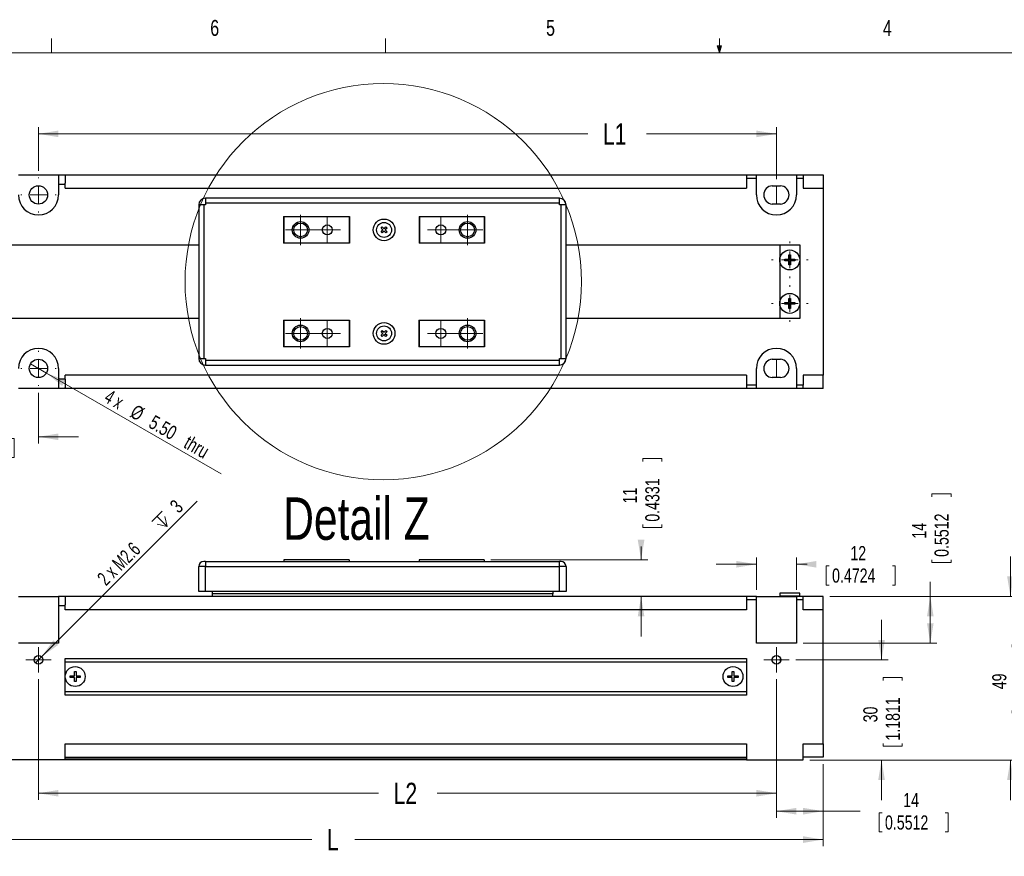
# Model space of a CAD drawing. Header units: millimetres. Extents: x 11 to 421, y 5 to 275.
# Tile 3 of 4: x 111 to 259, y 150 to 275. Entities that reach past the tile are written whole.
import ezdxf

# ---------------------------------------------------------------- set-up
doc = ezdxf.new("R2010")
doc.units = ezdxf.units.MM
doc.styles.add('SLDTEXTSTYLE0', font='TXT', dxfattribs={"width": 0.75})
doc.styles.add('SLDTEXTSTYLE1', font='TXT', dxfattribs={"width": 0.694444})
doc.styles.add('SLDTEXTSTYLE2', font='TXT', dxfattribs={"width": 0.6875})
doc.dimstyles.new('SLDDIMSTYLE0', dxfattribs={"dimtxt": 3.175, "dimasz": 3, "dimexe": 0, "dimexo": 0.0625, "dimgap": 0.79375, "dimtad": 0, "dimlfac": 2, "dimrnd": 1e-09, "dimzin": 12, "dimdsep": 46, "dimtxsty": 'SLDTEXTSTYLE0', "dimsah": 1, "dimcen": 0.09, "dimadec": 0, "dimazin": 0, "dimtfac": 1, "dimtofl": 0, "dimtmove": 0, "dimatfit": 3, "dimfxl": 1, "dimtolj": 1, "dimtzin": 12, "dimarcsym": 0})
doc.dimstyles.new('SLDDIMSTYLE1', dxfattribs={"dimtxt": 2.116667, "dimasz": 3, "dimexe": 0, "dimexo": 0.0625, "dimgap": 0.529167, "dimtad": 0, "dimlfac": 2, "dimrnd": 1e-09, "dimzin": 12, "dimdsep": 46, "dimtxsty": 'SLDTEXTSTYLE0', "dimsah": 1, "dimcen": 0.09, "dimadec": 0, "dimazin": 0, "dimtfac": 1, "dimtofl": 0, "dimtmove": 0, "dimatfit": 3, "dimfxl": 1, "dimtolj": 1, "dimtzin": 12, "dimarcsym": 0})
doc.dimstyles.new('SLDDIMSTYLE2', dxfattribs={"dimtxt": 2.116667, "dimasz": 3, "dimexe": 0, "dimexo": 0.0625, "dimgap": 0.529167, "dimtad": 0, "dimlfac": 2, "dimrnd": 1e-09, "dimzin": 12, "dimdsep": 46, "dimtxsty": 'SLDTEXTSTYLE0', "dimsah": 1, "dimcen": 0.09, "dimadec": 0, "dimazin": 0, "dimtfac": 1, "dimtofl": 0, "dimtmove": 0, "dimatfit": 3, "dimfxl": 1, "dimtolj": 1, "dimtzin": 12, "dimarcsym": 0})
doc.dimstyles.new('SLDDIMSTYLE3', dxfattribs={"dimtxt": 2.116667, "dimasz": 3, "dimexe": 0, "dimexo": 0.0625, "dimgap": 0.529167, "dimtad": 2, "dimlfac": 2, "dimrnd": 1e-09, "dimzin": 12, "dimdsep": 46, "dimtxsty": 'SLDTEXTSTYLE0', "dimsah": 1, "dimcen": 0.09, "dimadec": 0, "dimazin": 0, "dimtfac": 1, "dimtmove": 0, "dimatfit": 3, "dimfxl": 1, "dimtolj": 1, "dimtzin": 12, "dimarcsym": 0})
doc.dimstyles.new('SLDDIMSTYLE4', dxfattribs={"dimtxt": 2.116667, "dimasz": 3, "dimexe": 0, "dimexo": 0.0625, "dimgap": 0.529167, "dimtad": 2, "dimlfac": 2, "dimrnd": 1e-09, "dimzin": 4, "dimdsep": 46, "dimtxsty": 'SLDTEXTSTYLE0', "dimsah": 1, "dimcen": 0.09, "dimadec": 0, "dimazin": 0, "dimtfac": 1, "dimtmove": 0, "dimatfit": 3, "dimfxl": 1, "dimtolj": 1, "dimtzin": 12, "dimarcsym": 0})

# ---------------------------------------------------------------- blocks, each defined once
blk = doc.blocks.new('*D4')
at = {"color": 7, "linetype": 'Continuous', "lineweight": 0}
for p, q in [((231.44, 163.79), (231.44, 151.47)), ((87.94, 163.39), (87.94, 151.47)), ((87.94, 152.47), (154.9, 152.47)), ((231.44, 152.47), (161.33, 152.47))]:
    blk.add_line(p, q, dxfattribs=at)
for points in [[(87.94, 152.47), (90.94, 151.97), (90.94, 152.97)], [(231.44, 152.47), (228.44, 152.97), (228.44, 151.97)]]:
    blk.add_solid(points, dxfattribs=at)
at = {"color": 7, "linetype": 'Continuous', "lineweight": 0, "insert": (157.13, 154.04), "char_height": 3.17, "attachment_point": 1, "style": 'SLDTEXTSTYLE0'}
blk.add_mtext('L', dxfattribs=at)
blk = doc.blocks.new('*D5')
at = {"color": 7, "linetype": 'Continuous', "lineweight": 0}
for p, q in [((113.94, 176.49), (113.94, 158.41)), ((224.44, 176.49), (224.44, 158.41)), ((113.94, 159.41), (164.88, 159.41)), ((224.44, 159.41), (173.65, 159.41))]:
    blk.add_line(p, q, dxfattribs=at)
for points in [[(113.94, 159.41), (116.94, 158.91), (116.94, 159.91)], [(224.44, 159.41), (221.44, 159.91), (221.44, 158.91)]]:
    blk.add_solid(points, dxfattribs=at)
at = {"color": 7, "linetype": 'Continuous', "lineweight": 0, "insert": (167.11, 160.98), "char_height": 3.175, "attachment_point": 1, "style": 'SLDTEXTSTYLE0'}
blk.add_mtext('L2', dxfattribs=at)
blk = doc.blocks.new('*D6')
at = {"color": 7, "linetype": 'Continuous', "lineweight": 0}
for p, q in [((224.44, 176.49), (224.44, 155.72)), ((231.44, 163.79), (231.44, 155.72)), ((224.44, 156.72), (231.44, 156.72)), ((231.44, 156.72), (236.97, 156.72)), ((239.84, 156.47), (239.84, 153.61)), ((239.84, 156.47), (240.27, 156.47)), ((250.15, 156.47), (249.72, 156.47)), ((250.15, 156.47), (250.15, 153.61)), ((239.84, 153.61), (240.27, 153.61)), ((250.15, 153.61), (249.72, 153.61))]:
    blk.add_line(p, q, dxfattribs=at)
for points in [[(224.44, 156.72), (227.44, 156.22), (227.44, 157.22)], [(231.44, 156.72), (228.44, 157.22), (228.44, 156.22)]]:
    blk.add_solid(points, dxfattribs=at)
at = {"color": 7, "linetype": 'Continuous', "lineweight": 0, "char_height": 2.117, "attachment_point": 1, "style": 'SLDTEXTSTYLE0'}
for s, insert in [('14', (243.43, 159.45)), ('0.5512', (240.7, 156.09))]:
    blk.add_mtext(s, dxfattribs=dict(at, insert=insert))
blk = doc.blocks.new('*D7')
at = {"color": 7, "linetype": 'Continuous', "lineweight": 0}
for p, q in [((240.19, 179.39), (240.19, 185.39)), ((227.34, 179.39), (241.19, 179.39)), ((240.44, 176.75), (243.3, 176.75)), ((240.44, 176.75), (240.44, 176.32)), ((243.3, 176.75), (243.3, 176.32)), ((240.44, 166.44), (240.44, 166.87)), ((243.3, 166.44), (243.3, 166.87)), ((240.44, 166.44), (243.3, 166.44)), ((229.44, 164.39), (241.19, 164.39)), ((240.19, 164.39), (240.19, 158.39))]:
    blk.add_line(p, q, dxfattribs=at)
for points in [[(240.19, 179.39), (240.69, 182.39), (239.69, 182.39)], [(240.19, 164.39), (239.69, 161.39), (240.69, 161.39)]]:
    blk.add_solid(points, dxfattribs=at)
at = {"color": 7, "linetype": 'Continuous', "lineweight": 0, "char_height": 2.117, "attachment_point": 1, "rotation": 90, "style": 'SLDTEXTSTYLE0'}
for s, insert in [('1.1811', (240.82, 167.3)), ('30', (237.46, 170.03))]:
    blk.add_mtext(s, dxfattribs=dict(at, insert=insert))
blk = doc.blocks.new('*D8')
at = {"color": 7, "linetype": 'Continuous', "lineweight": 0}
for p, q in [((247.74, 204.27), (250.6, 204.27)), ((247.74, 204.27), (247.74, 203.84)), ((250.6, 204.27), (250.6, 203.84)), ((247.74, 193.96), (247.74, 194.39)), ((247.74, 193.96), (250.6, 193.96)), ((250.6, 193.96), (250.6, 194.39)), ((247.49, 188.89), (247.49, 191.09)), ((232.44, 188.89), (248.49, 188.89)), ((247.49, 181.89), (247.49, 188.89)), ((228.44, 181.89), (248.49, 181.89))]:
    blk.add_line(p, q, dxfattribs=at)
for points in [[(247.49, 188.89), (246.99, 185.89), (247.99, 185.89)], [(247.49, 181.89), (247.99, 184.89), (246.99, 184.89)]]:
    blk.add_solid(points, dxfattribs=at)
at = {"color": 7, "linetype": 'Continuous', "lineweight": 0, "char_height": 2.117, "attachment_point": 1, "rotation": 90, "style": 'SLDTEXTSTYLE0'}
for s, insert in [('0.5512', (248.12, 194.82)), ('14', (244.76, 197.55))]:
    blk.add_mtext(s, dxfattribs=dict(at, insert=insert))
blk = doc.blocks.new('*D9')
at = {"color": 7, "linetype": 'Continuous', "lineweight": 0}
for p, q in [((259.49, 188.89), (259.49, 194.89)), ((232.44, 188.89), (260.49, 188.89)), ((259.74, 181.71), (262.6, 181.71)), ((259.74, 181.71), (259.74, 181.28)), ((262.6, 181.71), (262.6, 181.28)), ((259.74, 171.4), (259.74, 171.83)), ((259.74, 171.4), (262.6, 171.4)), ((262.6, 171.4), (262.6, 171.83)), ((229.44, 164.39), (260.49, 164.39)), ((259.49, 164.39), (259.49, 158.39))]:
    blk.add_line(p, q, dxfattribs=at)
for points in [[(259.49, 188.89), (259.99, 191.89), (258.99, 191.89)], [(259.49, 164.39), (258.99, 161.39), (259.99, 161.39)]]:
    blk.add_solid(points, dxfattribs=at)
at = {"color": 7, "linetype": 'Continuous', "lineweight": 0, "char_height": 2.117, "attachment_point": 1, "rotation": 90, "style": 'SLDTEXTSTYLE0'}
for s, insert in [('1.9291', (260.12, 172.26)), ('49', (256.76, 174.99))]:
    blk.add_mtext(s, dxfattribs=dict(at, insert=insert))
blk = doc.blocks.new('*D10')
at = {"color": 7, "linetype": 'Continuous', "lineweight": 0}
for p, q in [((221.44, 189.89), (221.44, 194.71)), ((227.44, 189.89), (227.44, 194.71)), ((221.44, 193.71), (215.44, 193.71)), ((227.44, 193.71), (229.05, 193.71)), ((231.92, 193.46), (231.92, 190.6)), ((231.92, 193.46), (232.35, 193.46)), ((242.24, 193.46), (241.81, 193.46)), ((242.24, 193.46), (242.24, 190.6)), ((231.92, 190.6), (232.35, 190.6)), ((242.24, 190.6), (241.81, 190.6))]:
    blk.add_line(p, q, dxfattribs=at)
for points in [[(221.44, 193.71), (218.44, 194.21), (218.44, 193.21)], [(227.44, 193.71), (230.44, 193.21), (230.44, 194.21)]]:
    blk.add_solid(points, dxfattribs=at)
at = {"color": 7, "linetype": 'Continuous', "lineweight": 0, "char_height": 2.117, "attachment_point": 1, "style": 'SLDTEXTSTYLE0'}
for s, insert in [('12', (235.52, 196.44)), ('0.4724', (232.78, 193.08))]:
    blk.add_mtext(s, dxfattribs=dict(at, insert=insert))
blk = doc.blocks.new('*D11')
at = {"color": 7, "linetype": 'Continuous', "lineweight": 0}
for p, q in [((204.43, 209.55), (207.29, 209.55)), ((204.43, 209.55), (204.43, 209.12)), ((207.29, 209.55), (207.29, 209.12)), ((204.43, 199.24), (204.43, 199.67)), ((204.43, 199.24), (207.29, 199.24)), ((207.29, 199.24), (207.29, 199.67)), ((204.18, 194.39), (204.18, 196.36)), ((181.69, 194.39), (205.18, 194.39)), ((204.18, 188.89), (204.18, 182.89))]:
    blk.add_line(p, q, dxfattribs=at)
for points in [[(204.18, 194.39), (204.68, 197.39), (203.68, 197.39)], [(204.18, 188.89), (203.68, 185.89), (204.68, 185.89)]]:
    blk.add_solid(points, dxfattribs=at)
at = {"color": 7, "linetype": 'Continuous', "lineweight": 0, "char_height": 2.117, "attachment_point": 1, "rotation": 90, "style": 'SLDTEXTSTYLE0'}
for s, insert in [('0.4331', (204.81, 200.09)), ('11', (201.45, 202.83))]:
    blk.add_mtext(s, dxfattribs=dict(at, insert=insert))
blk = doc.blocks.new('SW_SYMBOL_HOLE_DEPTH')
at = {"color": 0, "linetype": 'Continuous', "lineweight": 0}
for p, q in [((0, 875), (800, 875)), ((100, 555), (400, 75)), ((400, 875), (400, 75)), ((700, 555), (400, 75))]:
    blk.add_line(p, q, dxfattribs=at)
blk = doc.blocks.new('*D12')
at = {"color": 7, "linetype": 'Continuous', "lineweight": 0}
for q in [(137.73, 203.18), (113.48, 178.93)]:
    blk.add_line((114.4, 179.85), q, dxfattribs=at)
blk.add_solid([(114.4, 179.85), (116.88, 181.62), (116.17, 182.33)], dxfattribs=at)
at = {"color": 7, "linetype": 'Continuous', "lineweight": 0, "xscale": 0.0027037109, "yscale": 0.0027037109, "zscale": 0.0027037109, "rotation": 45}
blk.add_blockref('SW_SYMBOL_HOLE_DEPTH', (132.6, 198.46), dxfattribs=at)
at = {"color": 7, "linetype": 'Continuous', "lineweight": 0, "char_height": 2.117, "attachment_point": 1, "rotation": 45}
for s, insert, style in [(' 3', (133.02, 202.32), 'SLDTEXTSTYLE0'), ('2 x M2.6 ', (122.56, 191.87), 'SLDTEXTSTYLE1')]:
    blk.add_mtext(s, dxfattribs=dict(at, insert=insert, style=style))
blk = doc.blocks.new('SW_CENTERMARKSYMBOL_0')
at = {"color": 0, "linetype": 'Continuous', "lineweight": 0}
for p, q in [((0, 1.25), (0, 1.9)), ((-1.25, 0), (-1.9, 0)), ((0, 0), (-1.25, 0)), ((0, 0), (0, 1.25)), ((0, 0), (0, -1.25)), ((0, 0), (1.25, 0)), ((1.25, 0), (1.9, 0)), ((0, -1.25), (0, -1.9))]:
    blk.add_line(p, q, dxfattribs=at)
blk = doc.blocks.new('SW_CENTERMARKSYMBOL_1')
at = {"color": 0, "linetype": 'Continuous', "lineweight": 0}
for p, q in [((0, 1.25), (0, 1.9)), ((-1.25, 0), (-1.9, 0)), ((0, 0), (-1.25, 0)), ((0, 0), (0, 1.25)), ((0, 0), (0, -1.25)), ((0, 0), (1.25, 0)), ((1.25, 0), (1.9, 0)), ((0, -1.25), (0, -1.9))]:
    blk.add_line(p, q, dxfattribs=at)
blk = doc.blocks.new('*D19')
at = {"color": 7, "linetype": 'Continuous', "lineweight": 0}
for p, q in [((113.94, 252.67), (113.94, 259.19)), ((113.94, 258.19), (196.23, 258.19)), ((224.44, 258.19), (205.01, 258.19)), ((224.44, 251.42), (224.44, 259.19))]:
    blk.add_line(p, q, dxfattribs=at)
for points in [[(113.94, 258.19), (116.94, 257.69), (116.94, 258.69)], [(224.44, 258.19), (221.44, 258.69), (221.44, 257.69)]]:
    blk.add_solid(points, dxfattribs=at)
at = {"color": 7, "linetype": 'Continuous', "lineweight": 0, "insert": (198.46, 259.76), "char_height": 3.175, "attachment_point": 1, "style": 'SLDTEXTSTYLE0'}
blk.add_mtext('L1', dxfattribs=at)
blk = doc.blocks.new('*D20')
at = {"color": 7, "linetype": 'Continuous', "lineweight": 0}
for p, q in [((96.44, 219.42), (96.44, 211.81)), ((113.94, 219.42), (113.94, 211.81)), ((96.44, 212.81), (90.44, 212.81)), ((99.97, 212.56), (99.97, 209.7)), ((99.97, 212.56), (100.4, 212.56)), ((110.28, 212.56), (109.85, 212.56)), ((110.28, 212.56), (110.28, 209.7)), ((113.94, 212.81), (119.94, 212.81)), ((99.97, 209.7), (100.4, 209.7)), ((110.28, 209.7), (109.85, 209.7))]:
    blk.add_line(p, q, dxfattribs=at)
for points in [[(96.44, 212.81), (93.44, 213.31), (93.44, 212.31)], [(113.94, 212.81), (116.94, 212.31), (116.94, 213.31)]]:
    blk.add_solid(points, dxfattribs=at)
at = {"color": 7, "linetype": 'Continuous', "lineweight": 0, "char_height": 2.117, "attachment_point": 1, "style": 'SLDTEXTSTYLE0'}
for s, insert in [('35', (103.56, 215.54)), ('1.3780', (100.83, 212.18))]:
    blk.add_mtext(s, dxfattribs=dict(at, insert=insert))
blk = doc.blocks.new('*D24')
at = {"color": 7, "linetype": 'Continuous', "lineweight": 0}
for q in [(112.75, 223.74), (141.3, 207.26)]:
    blk.add_line((115.13, 222.36), q, dxfattribs=at)
blk.add_solid([(115.13, 222.36), (117.48, 220.43), (117.98, 221.29)], dxfattribs=at)
at = {"color": 7, "linetype": 'Continuous', "lineweight": 0, "char_height": 2.117, "attachment_point": 1, "rotation": 330}
for s, insert, style in [('4 x ', (124.68, 219.99), 'SLDTEXTSTYLE2'), ('%%c', (128.56, 217.75), 'SLDTEXTSTYLE0'), ('5.50', (131.33, 216.16), 'SLDTEXTSTYLE0'), (' thru', (136.07, 213.42), 'SLDTEXTSTYLE0')]:
    blk.add_mtext(s, dxfattribs=dict(at, insert=insert, style=style))
blk = doc.blocks.new('SW_CENTERMARKSYMBOL_2')
at = {"color": 0, "linetype": 'Continuous', "lineweight": 0}
for p, q in [((0, 1.25), (0, 2.2835)), ((-1.25, 0), (-2.2835, 0)), ((0, 0), (-1.25, 0)), ((0, 0), (0, 1.25)), ((0, 0), (0, -1.25)), ((0, 0), (1.25, 0)), ((1.25, 0), (2.2835, 0)), ((0, -1.25), (0, -2.2835))]:
    blk.add_line(p, q, dxfattribs=at)
blk = doc.blocks.new('SW_CENTERMARKSYMBOL_3')
at = {"color": 0, "linetype": 'Continuous', "lineweight": 0}
for p, q in [((0, 1.25), (0, 2.2835)), ((-1.25, 0), (-2.2835, 0)), ((0, 0), (-1.25, 0)), ((0, 0), (0, 1.25)), ((0, 0), (0, -1.25)), ((0, 0), (1.25, 0)), ((1.25, 0), (2.2835, 0)), ((0, -1.25), (0, -2.2835))]:
    blk.add_line(p, q, dxfattribs=at)
blk = doc.blocks.new('SW_CENTERMARKSYMBOL_4')
at = {"color": 0, "linetype": 'Continuous', "lineweight": 0}
for p, q in [((0, 1.25), (0, 2.2835)), ((-1.25, 0), (-2.2835, 0)), ((0, 0), (-1.25, 0)), ((0, 0), (0, 1.25)), ((0, 0), (0, -1.25)), ((0, 0), (1.25, 0)), ((1.25, 0), (2.2835, 0)), ((0, -1.25), (0, -2.2835))]:
    blk.add_line(p, q, dxfattribs=at)
blk = doc.blocks.new('SW_CENTERMARKSYMBOL_5')
at = {"color": 0, "linetype": 'Continuous', "lineweight": 0}
for p, q in [((0, 1.25), (0, 2.2835)), ((-1.25, 0), (-2.2835, 0)), ((0, 0), (-1.25, 0)), ((0, 0), (0, 1.25)), ((0, 0), (0, -1.25)), ((0, 0), (1.25, 0)), ((1.25, 0), (2.2835, 0)), ((0, -1.25), (0, -2.2835))]:
    blk.add_line(p, q, dxfattribs=at)
blk = doc.blocks.new('SW_CENTERMARKSYMBOL_6')
at = {"color": 0, "linetype": 'Continuous', "lineweight": 0}
for p, q in [((0, 1.25), (0, 2)), ((-1.25, 0), (-2, 0)), ((0, 0), (-1.25, 0)), ((0, 0), (0, 1.25)), ((0, 0), (0, -1.25)), ((0, 0), (1.25, 0)), ((1.25, 0), (2, 0)), ((0, -1.25), (0, -2))]:
    blk.add_line(p, q, dxfattribs=at)
blk = doc.blocks.new('SW_CENTERMARKSYMBOL_7')
at = {"color": 0, "linetype": 'Continuous', "lineweight": 0}
for p, q in [((0, 1.25), (0, 2)), ((-1.25, 0), (-2, 0)), ((0, 0), (-1.25, 0)), ((0, 0), (0, 1.25)), ((0, 0), (0, -1.25)), ((0, 0), (1.25, 0)), ((1.25, 0), (2, 0)), ((0, -1.25), (0, -2))]:
    blk.add_line(p, q, dxfattribs=at)
blk = doc.blocks.new('SW_CENTERMARKSYMBOL_8')
at = {"color": 0, "linetype": 'Continuous', "lineweight": 0}
for p, q in [((0, 1.25), (0, 2)), ((-1.25, 0), (-2, 0)), ((0, 0), (-1.25, 0)), ((0, 0), (0, 1.25)), ((0, 0), (0, -1.25)), ((0, 0), (1.25, 0)), ((1.25, 0), (2, 0)), ((0, -1.25), (0, -2))]:
    blk.add_line(p, q, dxfattribs=at)
blk = doc.blocks.new('SW_CENTERMARKSYMBOL_9')
at = {"color": 0, "linetype": 'Continuous', "lineweight": 0}
for p, q in [((0, 1.25), (0, 2)), ((-1.25, 0), (-2, 0)), ((0, 0), (-1.25, 0)), ((0, 0), (0, 1.25)), ((0, 0), (0, -1.25)), ((0, 0), (1.25, 0)), ((1.25, 0), (2, 0)), ((0, -1.25), (0, -2))]:
    blk.add_line(p, q, dxfattribs=at)
blk = doc.blocks.new('SW_CENTERMARKSYMBOL_10')
at = {"color": 0, "linetype": 'Continuous', "lineweight": 0}
for p, q in [((0, 2.5), (0, 2.745)), ((-2.5, 0), (-2.745, 0)), ((0, 0), (-1.25, 0)), ((0, 0), (0, 1.25)), ((0, 0), (0, -1.25)), ((0, 0), (1.25, 0)), ((2.5, 0), (2.745, 0)), ((0, -2.5), (0, -2.745))]:
    blk.add_line(p, q, dxfattribs=at)
blk = doc.blocks.new('SW_CENTERMARKSYMBOL_11')
at = {"color": 0, "linetype": 'Continuous', "lineweight": 0}
for p, q in [((0, 2.5), (0, 2.745)), ((-2.5, 0), (-2.745, 0)), ((0, 0), (-1.25, 0)), ((0, 0), (0, 1.25)), ((0, 0), (0, -1.25)), ((0, 0), (1.25, 0)), ((2.5, 0), (2.745, 0)), ((0, -2.5), (0, -2.745))]:
    blk.add_line(p, q, dxfattribs=at)
blk = doc.blocks.new('SW_CENTERMARKSYMBOL_15')
at = {"color": 0, "linetype": 'Continuous', "lineweight": 0}
for p, q in [((0, 2.5), (0, 2.625)), ((-2.5, 0), (-2.625, 0)), ((0, 0), (-1.25, 0)), ((0, 0), (0, 1.25)), ((0, 0), (0, -1.25)), ((0, 0), (1.25, 0)), ((2.5, 0), (2.625, 0)), ((0, -2.5), (0, -2.625))]:
    blk.add_line(p, q, dxfattribs=at)
blk = doc.blocks.new('SW_CENTERMARKSYMBOL_16')
at = {"color": 0, "linetype": 'Continuous', "lineweight": 0}
for p, q in [((0, 2.5), (0, 2.625)), ((-2.5, 0), (-2.625, 0)), ((0, 0), (-1.25, 0)), ((0, 0), (0, 1.25)), ((0, 0), (0, -1.25)), ((0, 0), (1.25, 0)), ((2.5, 0), (2.625, 0)), ((0, -2.5), (0, -2.625))]:
    blk.add_line(p, q, dxfattribs=at)

msp = doc.modelspace()

# ---------------------------------------------------------------- linework, layer by layer
at = {"color": 7, "linetype": 'Continuous', "lineweight": 0}
for p, q in [((115.9129, 270.3087), (115.9129, 272.4626)), ((165.9192, 270.3087), (165.9192, 272.4626)), ((215.9254, 270.3087), (215.5889, 271.3737)), ((216.2443, 271.3737), (215.5889, 271.3737)), ((215.7467, 271.3737), (215.9254, 270.3087)), ((215.9254, 270.3087), (215.9254, 272.4626)), ((215.9254, 270.3087), (216.2443, 271.3737)), ((216.0501, 271.3737), (215.9254, 270.3087)), ((15.9068, 270.3087), (415.9568, 270.3087)), ((224.4438, 250.424), (224.4438, 247.674)), ((224.4438, 224.424), (224.4438, 221.674))]:
    msp.add_line(p, q, dxfattribs=at)
at = {"color": 7, "linetype": 'Continuous', "lineweight": 30}
for p, q in [((110.9438, 252.049), (116.9438, 252.049)), ((116.9438, 252.049), (117.9438, 252.049)), ((116.9438, 252.049), (116.9438, 250.649)), ((116.9438, 250.649), (116.9438, 249.049)), ((116.9438, 250.649), (117.9438, 250.649)), ((117.9438, 252.049), (117.9438, 251.9058)), ((117.9438, 252.049), (219.9438, 252.049)), ((117.9438, 251.9058), (117.9438, 250.7923)), ((117.9438, 250.649), (117.9438, 250.7923)), ((117.9438, 250.049), (117.9438, 250.649)), ((219.9438, 252.049), (221.4438, 252.049)), ((219.9438, 252.049), (219.9438, 251.549)), ((219.9438, 251.549), (219.9438, 250.049)), ((219.9438, 251.549), (221.4438, 251.549)), ((221.4438, 251.549), (221.4438, 252.049)), ((221.4438, 252.049), (227.4438, 252.049)), ((221.4438, 249.049), (221.4438, 251.549)), ((227.4438, 252.049), (227.4438, 251.549)), ((227.4438, 252.049), (228.4438, 252.049)), ((227.4438, 251.549), (227.4438, 249.049)), ((227.4438, 251.549), (228.4438, 251.549)), ((228.4438, 252.049), (228.4438, 251.549)), ((228.4438, 252.049), (231.4438, 252.049)), ((228.4438, 251.549), (228.4438, 250.049)), ((231.4438, 252.049), (231.4438, 250.049)), ((117.9438, 250.049), (219.9438, 250.049)), ((223.8188, 250.424), (225.0688, 250.424)), ((228.4438, 250.049), (231.4438, 250.049)), ((231.4438, 250.049), (231.4438, 222.049)), ((138.9438, 248.549), (138.9438, 247.799)), ((191.9438, 248.549), (138.9438, 248.549)), ((138.9438, 247.799), (138.9438, 247.549)), ((191.9438, 247.799), (138.9438, 247.799)), ((191.9438, 247.799), (191.9438, 248.549)), ((191.9438, 247.549), (191.9438, 247.799)), ((137.9438, 247.549), (137.9438, 224.549)), ((138.6938, 247.549), (137.9438, 247.549)), ((138.6938, 247.549), (138.6938, 224.549)), ((138.9438, 247.549), (138.6938, 247.549)), ((192.1938, 247.549), (191.9438, 247.549)), ((192.1938, 224.549), (192.1938, 247.549)), ((192.9438, 247.549), (192.1938, 247.549)), ((192.9438, 224.549), (192.9438, 247.549)), ((225.0688, 247.674), (223.8188, 247.674)), ((150.6438, 245.799), (150.6938, 245.799)), ((150.6438, 245.799), (150.6438, 241.799)), ((150.6938, 245.799), (150.6938, 241.799)), ((150.6938, 245.799), (160.4438, 245.799)), ((160.4438, 245.799), (160.4438, 241.799)), ((160.4438, 245.799), (160.4938, 245.799)), ((160.4938, 245.799), (160.4938, 241.799)), ((170.9438, 245.799), (170.9938, 245.799)), ((170.9438, 245.799), (170.9438, 241.799)), ((170.9938, 245.799), (170.9938, 241.799)), ((170.9938, 245.799), (180.6938, 245.799)), ((180.6938, 245.799), (180.6938, 241.799)), ((180.6938, 245.799), (180.7438, 245.799)), ((180.7438, 245.799), (180.7438, 241.799)), ((165.2518, 244.0642), (165.4286, 244.241)), ((165.517, 243.799), (165.2518, 244.0642)), ((165.2518, 243.5339), (165.517, 243.799)), ((165.4286, 243.3571), (165.2518, 243.5339)), ((165.4286, 244.241), (165.6938, 243.9758)), ((165.6938, 243.6223), (165.4286, 243.3571)), ((165.6938, 243.9758), (165.9589, 244.241)), ((165.9589, 243.3571), (165.6938, 243.6223)), ((166.1357, 244.0642), (165.8705, 243.799)), ((165.8705, 243.799), (166.1357, 243.5339)), ((165.9589, 244.241), (166.1357, 244.0642)), ((166.1357, 243.5339), (165.9589, 243.3571)), ((96.4438, 241.549), (137.9438, 241.549)), ((150.6938, 241.799), (150.6438, 241.799)), ((160.4438, 241.799), (150.6938, 241.799)), ((160.4938, 241.799), (160.4438, 241.799)), ((170.9938, 241.799), (170.9438, 241.799)), ((180.6938, 241.799), (170.9938, 241.799)), ((180.7438, 241.799), (180.6938, 241.799)), ((192.9438, 241.549), (224.9438, 241.549)), ((224.9438, 241.549), (224.9438, 230.549)), ((224.9438, 241.549), (227.9438, 241.549)), ((227.9438, 241.549), (227.9438, 230.549)), ((225.6938, 239.424), (226.3188, 239.424)), ((225.6938, 239.174), (225.6938, 239.424)), ((226.3188, 239.174), (225.6938, 239.174)), ((226.3188, 240.049), (226.5688, 240.049)), ((226.3188, 239.424), (226.3188, 240.049)), ((226.3188, 238.549), (226.3188, 239.174)), ((226.5688, 240.049), (226.5688, 239.424)), ((226.5688, 239.424), (227.1938, 239.424)), ((226.5688, 239.174), (226.5688, 238.549)), ((227.1938, 239.174), (226.5688, 239.174)), ((227.1938, 239.424), (227.1938, 239.174)), ((226.5688, 238.549), (226.3188, 238.549)), ((226.3188, 233.549), (226.5688, 233.549)), ((226.3188, 232.924), (226.3188, 233.549)), ((226.5688, 233.549), (226.5688, 232.924)), ((225.6938, 232.924), (226.3188, 232.924)), ((225.6938, 232.674), (225.6938, 232.924)), ((226.3188, 232.674), (225.6938, 232.674)), ((226.3188, 232.049), (226.3188, 232.674)), ((226.5688, 232.049), (226.3188, 232.049)), ((226.5688, 232.924), (227.1938, 232.924)), ((226.5688, 232.674), (226.5688, 232.049)), ((227.1938, 232.674), (226.5688, 232.674)), ((227.1938, 232.924), (227.1938, 232.674)), ((137.9438, 230.549), (96.4438, 230.549)), ((150.6438, 230.299), (150.6938, 230.299)), ((150.6438, 230.299), (150.6438, 226.299)), ((150.6938, 230.299), (160.4438, 230.299)), ((150.6938, 230.299), (150.6938, 226.299)), ((160.4438, 230.299), (160.4438, 226.299)), ((160.4438, 230.299), (160.4938, 230.299)), ((160.4938, 230.299), (160.4938, 226.299)), ((170.8938, 230.299), (170.9438, 230.299)), ((170.8938, 230.299), (170.8938, 226.299)), ((170.9438, 230.299), (180.6938, 230.299)), ((170.9438, 230.299), (170.9438, 226.299)), ((180.6938, 230.299), (180.6938, 226.299)), ((180.6938, 230.299), (180.7438, 230.299)), ((180.7438, 230.299), (180.7438, 226.299)), ((224.9438, 230.549), (192.9438, 230.549)), ((227.9438, 230.549), (224.9438, 230.549)), ((165.2518, 228.5642), (165.4286, 228.741)), ((165.517, 228.299), (165.2518, 228.5642)), ((165.4286, 228.741), (165.6938, 228.4758)), ((165.6938, 228.4758), (165.9589, 228.741)), ((166.1357, 228.5642), (165.8705, 228.299)), ((165.9589, 228.741), (166.1357, 228.5642)), ((165.2518, 228.0339), (165.517, 228.299)), ((165.4286, 227.8571), (165.2518, 228.0339)), ((165.6938, 228.1223), (165.4286, 227.8571)), ((165.9589, 227.8571), (165.6938, 228.1223)), ((165.8705, 228.299), (166.1357, 228.0339)), ((166.1357, 228.0339), (165.9589, 227.8571)), ((150.6938, 226.299), (150.6438, 226.299)), ((160.4438, 226.299), (150.6938, 226.299)), ((160.4938, 226.299), (160.4438, 226.299)), ((170.9438, 226.299), (170.8938, 226.299)), ((180.6938, 226.299), (170.9438, 226.299)), ((180.7438, 226.299), (180.6938, 226.299)), ((137.9438, 224.549), (138.6938, 224.549)), ((138.6938, 224.549), (138.9438, 224.549)), ((138.9438, 224.549), (138.9438, 224.299)), ((138.9438, 224.299), (191.9438, 224.299)), ((138.9438, 224.299), (138.9438, 223.549)), ((191.9438, 224.549), (192.1938, 224.549)), ((191.9438, 224.299), (191.9438, 224.549)), ((191.9438, 223.549), (191.9438, 224.299)), ((192.1938, 224.549), (192.9438, 224.549)), ((223.8188, 224.424), (225.0688, 224.424)), ((116.9438, 223.049), (116.9438, 221.449)), ((138.9438, 223.549), (191.9438, 223.549)), ((221.4438, 220.549), (221.4438, 223.049)), ((227.4438, 223.049), (227.4438, 220.549)), ((117.9438, 221.449), (116.9438, 221.449)), ((116.9438, 221.449), (116.9438, 220.049)), ((219.9438, 222.049), (117.9438, 222.049)), ((117.9438, 221.449), (117.9438, 222.049)), ((117.9438, 221.449), (117.9438, 221.3058)), ((117.9438, 221.3058), (117.9438, 220.1923)), ((219.9438, 222.049), (219.9438, 220.549)), ((225.0688, 221.674), (223.8188, 221.674)), ((231.4438, 222.049), (228.4438, 222.049)), ((228.4438, 222.049), (228.4438, 220.549)), ((231.4438, 220.049), (231.4438, 222.049)), ((116.9438, 220.049), (110.9438, 220.049)), ((117.9438, 220.049), (116.9438, 220.049)), ((117.9438, 220.049), (117.9438, 220.1923)), ((219.9438, 220.049), (117.9438, 220.049)), ((221.4438, 220.549), (219.9438, 220.549)), ((219.9438, 220.549), (219.9438, 220.049)), ((221.4438, 220.049), (219.9438, 220.049)), ((221.4438, 220.049), (221.4438, 220.549)), ((227.4438, 220.049), (221.4438, 220.049)), ((228.4438, 220.549), (227.4438, 220.549)), ((227.4438, 220.549), (227.4438, 220.049)), ((228.4438, 220.049), (227.4438, 220.049)), ((228.4438, 220.049), (228.4438, 220.549)), ((231.4438, 220.049), (228.4438, 220.049)), ((137.9438, 189.6428), (137.9438, 193.3928)), ((138.9438, 193.3928), (137.9438, 193.3928)), ((138.9438, 194.1428), (138.6938, 194.1428)), ((138.9438, 194.1428), (138.9438, 193.3928)), ((138.9438, 194.1428), (191.9438, 194.1428)), ((138.9438, 189.6428), (138.9438, 193.3928)), ((138.9438, 193.3928), (191.9438, 193.3928)), ((150.6938, 194.3928), (150.6938, 194.1428)), ((160.4438, 194.3928), (150.6938, 194.3928)), ((160.4438, 194.3928), (160.4438, 194.1428)), ((180.6938, 194.3928), (170.9438, 194.3928)), ((170.9438, 194.3928), (170.9438, 194.1428)), ((180.6938, 194.3928), (180.6938, 194.1428)), ((192.1938, 194.1428), (191.9438, 194.1428)), ((191.9438, 193.3928), (191.9438, 194.1428)), ((192.9438, 193.3928), (191.9438, 193.3928)), ((191.9438, 189.6428), (191.9438, 193.3928)), ((192.9438, 193.3928), (192.9438, 189.6428)), ((110.9438, 188.8928), (116.9438, 188.8928)), ((116.9438, 188.8928), (116.9438, 187.4928)), ((117.9438, 188.8928), (116.9438, 188.8928)), ((117.9438, 188.8928), (117.9438, 188.7496)), ((219.9438, 188.8928), (117.9438, 188.8928)), ((117.9438, 188.7496), (117.9438, 187.636)), ((138.9438, 189.6428), (137.9438, 189.6428)), ((191.9438, 189.6428), (138.9438, 189.6428)), ((139.9438, 189.6428), (139.9438, 189.2928)), ((190.9438, 189.2928), (139.9438, 189.2928)), ((139.9438, 189.2928), (139.9438, 188.8928)), ((190.9438, 189.6428), (190.9438, 189.2928)), ((190.9438, 188.8928), (190.9438, 189.2928)), ((192.9438, 189.6428), (191.9438, 189.6428)), ((221.4438, 188.8928), (219.9438, 188.8928)), ((219.9438, 188.8928), (219.9438, 188.3928)), ((221.4438, 188.3928), (221.4438, 188.8928)), ((221.4438, 188.8928), (227.4438, 188.8928)), ((224.9438, 188.8928), (224.9438, 188.9428)), ((227.9438, 188.9428), (224.9438, 188.9428)), ((227.9388, 189.3928), (224.9488, 189.3928)), ((227.4438, 188.8928), (227.4438, 188.3928)), ((228.4438, 188.8928), (227.4438, 188.8928)), ((227.9438, 188.8928), (227.9438, 188.9428)), ((228.4438, 188.3928), (228.4438, 188.8928)), ((231.4438, 188.8928), (228.4438, 188.8928)), ((231.4438, 186.8928), (231.4438, 188.8928)), ((116.9438, 187.4928), (116.9438, 181.8928)), ((117.9438, 187.4928), (116.9438, 187.4928)), ((117.9438, 187.4928), (117.9438, 187.636)), ((117.9438, 186.8928), (117.9438, 187.4928)), ((219.9438, 188.3928), (219.9438, 186.8928)), ((221.4438, 188.3928), (219.9438, 188.3928)), ((221.4438, 181.8928), (221.4438, 188.3928)), ((228.4438, 188.3928), (227.4438, 188.3928)), ((227.4438, 188.3928), (227.4438, 181.8928)), ((228.4438, 186.8928), (228.4438, 188.3928)), ((219.9438, 186.8928), (117.9438, 186.8928)), ((231.4438, 186.8928), (228.4438, 186.8928)), ((231.4438, 166.7928), (231.4438, 186.8928)), ((116.9438, 181.8928), (110.9438, 181.8928)), ((227.4438, 181.8928), (221.4438, 181.8928)), ((117.9438, 179.5928), (219.9438, 179.5928)), ((117.9438, 174.0928), (117.9438, 179.5928)), ((117.9438, 179.0928), (219.9438, 179.0928)), ((219.9438, 179.5928), (219.9438, 174.0928)), ((223.8188, 179.2143), (223.8188, 179.5713)), ((225.0688, 179.2143), (225.0688, 179.5713)), ((118.6938, 177.0178), (119.3188, 177.0178)), ((118.6938, 176.7678), (118.6938, 177.0178)), ((119.3188, 177.6428), (119.5688, 177.6428)), ((119.3188, 177.0178), (119.3188, 177.6428)), ((119.5688, 177.6428), (119.5688, 177.0178)), ((119.5688, 177.0178), (120.1938, 177.0178)), ((120.1938, 177.0178), (120.1938, 176.7678)), ((217.1938, 177.0178), (217.8188, 177.0178)), ((217.1938, 176.7678), (217.1938, 177.0178)), ((217.8188, 177.0178), (217.8188, 177.6428)), ((217.8188, 177.6428), (218.0688, 177.6428)), ((218.0688, 177.6428), (218.0688, 177.0178)), ((218.0688, 177.0178), (218.6938, 177.0178)), ((218.6938, 177.0178), (218.6938, 176.7678)), ((119.3188, 176.7678), (118.6938, 176.7678)), ((119.3188, 176.1428), (119.3188, 176.7678)), ((119.5688, 176.1428), (119.3188, 176.1428)), ((119.5688, 176.7678), (119.5688, 176.1428)), ((120.1938, 176.7678), (119.5688, 176.7678)), ((217.8188, 176.7678), (217.1938, 176.7678)), ((217.8188, 176.1428), (217.8188, 176.7678)), ((218.0688, 176.1428), (217.8188, 176.1428)), ((218.0688, 176.7678), (218.0688, 176.1428)), ((218.6938, 176.7678), (218.0688, 176.7678)), ((219.9438, 174.5928), (117.9438, 174.5928)), ((219.9438, 174.0928), (117.9438, 174.0928)), ((117.9438, 166.7928), (219.9438, 166.7928)), ((117.9438, 164.3928), (117.9438, 166.7928)), ((219.9438, 166.7928), (219.9438, 164.3928)), ((228.4438, 166.7928), (231.4438, 166.7928)), ((228.4438, 164.3928), (228.4438, 166.7928)), ((231.4438, 166.7928), (231.4438, 164.7928)), ((117.9438, 164.3928), (87.9438, 164.3928)), ((117.9438, 164.7928), (219.9438, 164.7928)), ((219.9438, 164.6428), (117.9438, 164.6428)), ((219.9438, 164.3928), (117.9438, 164.3928)), ((219.9438, 164.3928), (228.4438, 164.3928)), ((231.4438, 164.7928), (228.4438, 164.7928))]:
    msp.add_line(p, q, dxfattribs=at)
at = {"color": 7, "linetype": 'Continuous', "lineweight": 0}
msp.add_circle((165.5777, 236.049), 29.6842, dxfattribs=at)
at = {"color": 7, "linetype": 'Continuous', "lineweight": 30}
for centre, radius in [((113.9438, 249.049), 1.375), ((153.1938, 243.799), 1.25), ((153.1938, 243.799), 1.0335), ((165.6938, 243.799), 1.625), ((165.6938, 243.799), 1.125), ((178.1938, 243.799), 1.25), ((178.1938, 243.799), 1.0335), ((157.1938, 243.799), 0.75), ((174.1938, 243.799), 0.75), ((226.4438, 239.299), 1.495), ((226.4438, 232.799), 1.495), ((153.1938, 228.299), 1.25), ((153.1938, 228.299), 1.0335), ((157.1938, 228.299), 0.75), ((165.6938, 228.299), 1.625), ((165.6938, 228.299), 1.125), ((174.1938, 228.299), 0.75), ((178.1938, 228.299), 1.25), ((178.1938, 228.299), 1.0335), ((113.9438, 223.049), 1.375), ((113.9438, 179.3928), 0.65), ((224.4438, 179.3928), 0.65), ((119.4438, 176.8928), 1.495), ((217.9438, 176.8928), 1.495)]:
    msp.add_circle(centre, radius, dxfattribs=at)
for centre, radius, start, end in [((223.9361, 249.049), 1.38, 94.878814, 265.121186), ((224.9514, 249.049), 1.38, 274.878814, 85.121186), ((113.9438, 249.049), 3, 180, 0), ((138.9438, 247.549), 1, 90, 180), ((191.9438, 247.549), 1, 0, 90), ((224.4438, 249.049), 3, 180, 0), ((113.9438, 223.049), 3, 0, 180), ((224.4438, 223.049), 3, 0, 180), ((138.9438, 224.549), 1, 180, 270), ((191.9438, 224.549), 1, 270, 0), ((223.9361, 223.049), 1.38, 94.878814, 265.121186), ((224.9514, 223.049), 1.38, 274.878814, 85.121186), ((138.6938, 193.3928), 0.75, 90, 180), ((192.1938, 193.3928), 0.75, 0, 90)]:
    msp.add_arc(centre, radius, start, end, dxfattribs=at)
for points in [[(224.9488, 189.3928), (224.9488, 188.9428)], [(227.9388, 188.9428), (227.9388, 189.3928)]]:
    msp.add_open_spline(points, degree=1, dxfattribs=at)

# ---------------------------------------------------------------- block references
at = {"color": 7, "linetype": 'Continuous', "lineweight": 0}
for name, p in [('SW_CENTERMARKSYMBOL_15', (113.9438, 249.049)), ('SW_CENTERMARKSYMBOL_3', (153.1938, 243.799)), ('SW_CENTERMARKSYMBOL_7', (157.1938, 243.799)), ('SW_CENTERMARKSYMBOL_6', (174.1938, 243.799)), ('SW_CENTERMARKSYMBOL_2', (178.1938, 243.799)), ('SW_CENTERMARKSYMBOL_10', (226.4438, 239.299)), ('SW_CENTERMARKSYMBOL_11', (226.4438, 232.799)), ('SW_CENTERMARKSYMBOL_5', (153.1938, 228.299)), ('SW_CENTERMARKSYMBOL_9', (157.1938, 228.299)), ('SW_CENTERMARKSYMBOL_8', (174.1938, 228.299)), ('SW_CENTERMARKSYMBOL_4', (178.1938, 228.299)), ('SW_CENTERMARKSYMBOL_16', (113.9438, 223.049)), ('SW_CENTERMARKSYMBOL_1', (113.9438, 179.3928)), ('SW_CENTERMARKSYMBOL_0', (224.4438, 179.3928))]:
    msp.add_blockref(name, p, dxfattribs=at)

# ---------------------------------------------------------------- texts
at = {"color": 7, "linetype": 'Continuous', "lineweight": 0, "attachment_point": 1, "style": 'SLDTEXTSTYLE0'}
for s, insert, char_height in [('6', (139.6667, 275.2534), 2.3813), ('5', (189.9588, 275.267), 2.3813), ('4', (240.3932, 275.2257), 2.3813), ('Detail Z', (150.5902, 203.7276), 6.35)]:
    msp.add_mtext(s, dxfattribs=dict(at, insert=insert, char_height=char_height))

# ---------------------------------------------------------------- dimensions: what is measured, and where the dimension line sits
at = {"color": 7, "linetype": 'Continuous', "lineweight": 0}
for base, p1, p2, text, picture, middle in [((113.9438, 258.1859), (224.4438, 250.424), (113.9438, 251.674), 'L1', '*D19', (200.6188, 258.1859)), ((224.4438, 159.4066), (113.9438, 177.4928), (224.4438, 177.4928), 'L2', '*D5', (169.265, 159.4066)), ((231.4438, 152.4722), (87.9438, 164.3928), (231.4438, 164.7928), 'L', '*D4', (158.1117, 152.4722))]:
    dim = msp.add_linear_dim(base=base, p1=p1, p2=p2, text=text, dimstyle='SLDDIMSTYLE0', dxfattribs=at)
    dim.commit()
    dim.dimension.update_dxf_attribs({"geometry": picture, "text_midpoint": middle, "dimtype": 160})
dim = msp.add_diameter_dim_2p(p1=(112.753, 223.7365), p2=(115.1345, 222.3615), text='4 x <> thru', dimstyle='SLDDIMSTYLE4', dxfattribs=at)
dim.commit()
dim.dimension.update_dxf_attribs({"geometry": '*D24', "text_midpoint": (131.6816, 212.8081), "dimtype": 163})
for base, p1, p2, dimstyle, picture, middle in [((113.9438, 212.8081), (96.4438, 220.424), (113.9438, 220.424), 'SLDDIMSTYLE2', '*D20', (105.127, 212.8081)), ((221.4438, 193.7127), (227.4438, 188.8928), (221.4438, 188.8928), 'SLDDIMSTYLE2', '*D10', (237.08, 193.7127)), ((231.4438, 156.7227), (224.4438, 177.4928), (231.4438, 164.7928), 'SLDDIMSTYLE1', '*D6', (244.9955, 156.7227))]:
    dim = msp.add_linear_dim(base=base, p1=p1, p2=p2, dimstyle=dimstyle, dxfattribs=at)
    dim.commit()
    dim.dimension.update_dxf_attribs({"geometry": picture, "text_midpoint": middle, "dimtype": 160})
for base, p1, p2, dimstyle, picture, middle in [((204.1793, 188.8928), (180.6938, 194.3928), (231.4438, 188.8928), 'SLDDIMSTYLE2', '*D11', (204.1793, 204.3928)), ((247.4897, 188.8928), (227.4438, 181.8928), (231.4438, 188.8928), 'SLDDIMSTYLE1', '*D8', (247.4897, 199.117)), ((259.4897, 164.3928), (231.4438, 188.8928), (228.4438, 164.3928), 'SLDDIMSTYLE2', '*D9', (259.4897, 176.554)), ((240.1893, 164.3928), (226.3438, 179.3928), (228.4438, 164.3928), 'SLDDIMSTYLE2', '*D7', (240.1893, 171.5959))]:
    dim = msp.add_linear_dim(base=base, p1=p1, p2=p2, angle=90, dimstyle=dimstyle, dxfattribs=at)
    dim.commit()
    dim.dimension.update_dxf_attribs({"geometry": picture, "text_midpoint": middle, "dimtype": 160})
dim = msp.add_diameter_dim_2p(p1=(113.4841, 178.9332), p2=(114.4034, 179.8524), text='2 x M2.6 {\\fGDT;x} 3', dimstyle='SLDDIMSTYLE3', override={"dimpost": '<>'}, dxfattribs=at)
dim.commit()
dim.dimension.update_dxf_attribs({"geometry": '*D12', "text_midpoint": (130.5904, 196.0395), "dimtype": 163})

doc.saveas('drawing.dxf')
